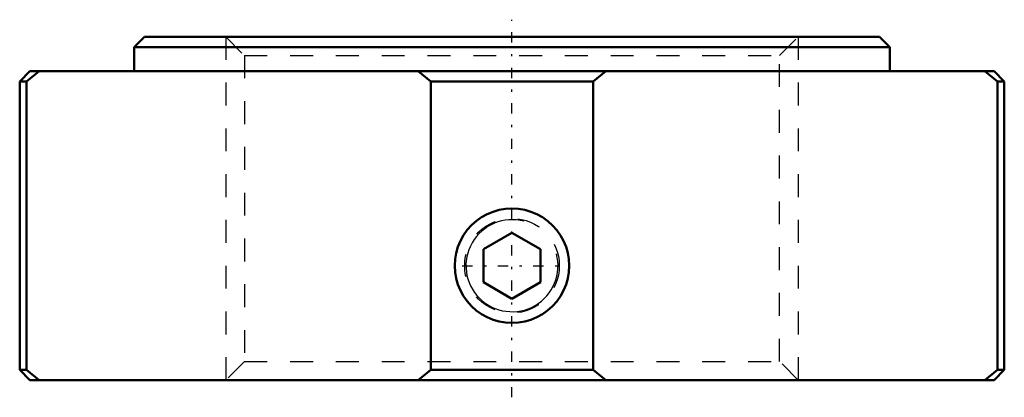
# Model space of a CAD drawing. Header units: millimetres. Extents: x -21.5 to 21.5, y -15.8 to 0.8.
import ezdxf

# ---------------------------------------------------------------- set-up
doc = ezdxf.new("R2010")
doc.units = ezdxf.units.MM
doc.linetypes.add('Center', pattern=[1.5, 0.45, -0.5, 0.05, -0.5])
doc.linetypes.add('Dashed', pattern=[2, 1, -1])
for name, color, linetype, lineweight in [('2d ConnectionPoints', 7, 'Continuous', 50), ('AM_0', 7, 'Continuous', 50), ('AM_5', 3, 'Continuous', 25), ('AM_7', 7, 'Center', 25), ('AM_9', 6, 'Dashed', 25)]:
    doc.layers.add(name, color=color, linetype=linetype, lineweight=lineweight)

msp = doc.modelspace()

# ---------------------------------------------------------------- linework, layer by layer
at = {"layer": '2d ConnectionPoints'}
msp.add_point((0, 0), dxfattribs=at)
at = {"layer": 'AM_0'}
for p, q in [((-16.05, 0), (16.05, 0)), ((-16.05, 0), (-16.5, -0.45)), ((16.5, -0.45), (16.05, 0)), ((-16.5, -0.45), (16.5, -0.45)), ((-16.5, -0.45), (-16.5, -1.5)), ((16.5, -1.5), (16.5, -0.45)), ((-21.05, -1.5), (-21.5, -1.95)), ((-20.646, -1.5), (-21.206, -1.95)), ((-21.05, -1.5), (21.05, -1.5)), ((-3.543, -1.95), (-4.102, -1.5)), ((4.102, -1.5), (3.543, -1.95)), ((21.206, -1.95), (20.646, -1.5)), ((21.5, -1.95), (21.05, -1.5)), ((-21.5, -1.95), (-21.5, -14.55)), ((-21.5, -1.95), (-21.206, -1.95)), ((-21.206, -1.95), (-21.206, -14.55)), ((-3.543, -1.95), (3.543, -1.95)), ((-3.543, -14.55), (-3.543, -1.95)), ((3.543, -1.95), (3.543, -14.55)), ((21.206, -1.95), (21.5, -1.95)), ((21.206, -14.55), (21.206, -1.95)), ((21.5, -14.55), (21.5, -1.95)), ((0, -8.557), (-1.25, -9.278)), ((1.25, -9.278), (0, -8.557)), ((-1.25, -10.722), (-1.25, -9.278)), ((1.25, -10.722), (1.25, -9.278)), ((-1.25, -10.722), (0, -11.443)), ((0, -11.443), (1.25, -10.722)), ((-21.5, -14.55), (-21.05, -15)), ((-21.5, -14.55), (-21.206, -14.55)), ((-21.206, -14.55), (-20.646, -15)), ((-4.102, -15), (-3.543, -14.55)), ((-3.543, -14.55), (3.543, -14.55)), ((3.543, -14.55), (4.102, -15)), ((20.646, -15), (21.206, -14.55)), ((21.05, -15), (21.5, -14.55)), ((21.206, -14.55), (21.5, -14.55)), ((-21.05, -15), (21.05, -15))]:
    msp.add_line(p, q, dxfattribs=at)
msp.add_lwpolyline([(0, -12.5), (0.279, -12.484), (0.556, -12.437), (0.824, -12.36), (1.082, -12.253), (1.328, -12.118), (1.556, -11.957), (1.765, -11.77), (1.953, -11.561), (2.115, -11.333), (2.251, -11.087), (2.359, -10.826), (2.438, -10.555), (2.484, -10.279), (2.5, -9.998), (2.484, -9.719), (2.437, -9.444), (2.36, -9.175), (2.253, -8.917), (2.118, -8.673), (1.957, -8.444), (1.771, -8.236), (1.562, -8.048), (1.333, -7.885), (1.087, -7.749), (0.827, -7.641), (0.556, -7.563), (0.279, -7.516), (0, -7.5), (-0.279, -7.516), (-0.556, -7.563), (-0.824, -7.64), (-1.082, -7.747), (-1.328, -7.882), (-1.556, -8.043), (-1.765, -8.23), (-1.953, -8.439), (-2.115, -8.667), (-2.251, -8.913), (-2.359, -9.174), (-2.438, -9.445), (-2.484, -9.721), (-2.5, -10.002), (-2.484, -10.281), (-2.437, -10.556), (-2.36, -10.825), (-2.253, -11.083), (-2.118, -11.327), (-1.957, -11.556), (-1.771, -11.764), (-1.562, -11.952), (-1.333, -12.115), (-1.087, -12.251), (-0.827, -12.359), (-0.556, -12.437), (-0.279, -12.484), (0, -12.5)], dxfattribs=at)
at = {"layer": 'AM_5', "linetype": 'Dashed'}
for p, q in [((-12.5, 0), (-12.5, -15)), ((12.5, 0), (12.5, -15))]:
    msp.add_line(p, q, dxfattribs=at)
msp.add_arc((0, -10), 2.5, 75, 15, dxfattribs=at)
at = {"layer": 'AM_5'}
msp.add_arc((0, -10), 2.01, 75, 15, dxfattribs=at)
at = {"layer": 'AM_7'}
for p, q in [((0, -15.75), (0, 0.75)), ((-2.17, -10), (2.17, -10))]:
    msp.add_line(p, q, dxfattribs=at)
at = {"layer": 'AM_9'}
for p, q in [((-12.5, 0), (-11.688, -0.812)), ((11.688, -0.812), (12.5, 0)), ((-11.688, -0.812), (-11.688, -14.188)), ((-11.688, -0.812), (11.688, -0.812)), ((11.688, -14.188), (11.688, -0.812)), ((-11.688, -14.188), (-12.5, -15)), ((-11.688, -14.188), (11.688, -14.188)), ((12.5, -15), (11.688, -14.188))]:
    msp.add_line(p, q, dxfattribs=at)
msp.add_circle((0, -10), 2.067, dxfattribs=at)

doc.saveas('drawing.dxf')
